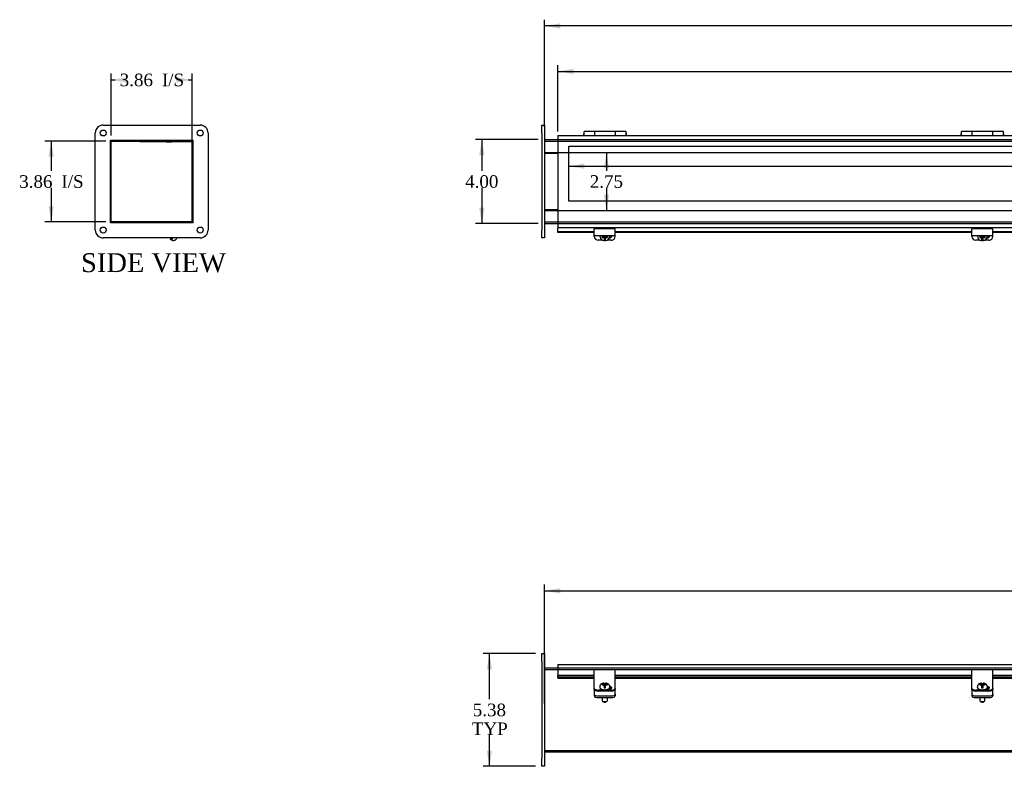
# Model space of a CAD drawing. Header units: inches. Extents: x 1 to 149, y 10 to 99.
# Tile 1 of 7: x 1 to 48, y 11 to 47. Entities that reach past the tile are written whole.
import ezdxf
from ezdxf.enums import TextEntityAlignment as Align
from ezdxf.lldxf.tags import DXFTag

# ---------------------------------------------------------------- set-up
doc = ezdxf.new("R2010")
doc.units = ezdxf.units.IN
doc.header["$MEASUREMENT"] = 0
for name, color, linetype in [('COM40176', 7, 'CONTINUOUS'), ('COM49236', 7, 'CONTINUOUS'), ('COM49237', 7, 'CONTINUOUS'), ('COM50014', 7, 'CONTINUOUS'), ('COM52631', 7, 'CONTINUOUS'), ('COM71012', 7, 'CONTINUOUS'), ('DEFAULT', 7, 'CONTINUOUS'), ('DV1_DEFAULT', 7, 'CONTINUOUS'), ('GSK11095', 7, 'CONTINUOUS'), ('HNG11000', 7, 'CONTINUOUS'), ('QLB30098', 7, 'CONTINUOUS'), ('SCS19419', 7, 'CONTINUOUS')]:
    doc.layers.add(name, color=color, linetype=linetype)
doc.styles.add('SEACAD_TIMES_NEW_ROMAN', font='times.ttf')
tags = doc.linetypes.add('HIDDEN2', pattern=[0.1875, 0.125, -0.0625]).pattern_tags.tags
tags[6:7] = [DXFTag(74, 4), DXFTag(75, 0), DXFTag(340, '0'), DXFTag(46, 0.0), DXFTag(50, 0.0), DXFTag(44, 0.0), DXFTag(45, 0.0)]
tags[4:5] = [DXFTag(74, 4), DXFTag(75, 0), DXFTag(340, '0'), DXFTag(46, 0.0), DXFTag(50, 0.0), DXFTag(44, 0.0), DXFTag(45, 0.0)]

# ---------------------------------------------------------------- blocks, each defined once
blk = doc.blocks.new('GDIMGGROUP1')
at = {"layer": 'DEFAULT', "linetype": 'Continuous'}
for points in [[(23.39, 40.449), (23.64, 40.449), (23.515, 41.199)], [(23.39, 37.949), (23.515, 37.199), (23.64, 37.949)]]:
    blk.add_hatch(color=136, dxfattribs=at).paths.add_polyline_path(points)
at = {"layer": 'DEFAULT', "color": 136, "linetype": 'Continuous'}
for p, q in [((26.2, 41.199), (23.215, 41.199)), ((23.515, 41.199), (23.515, 39.709)), ((23.515, 38.899), (23.515, 37.199)), ((26.2, 37.199), (23.215, 37.199))]:
    blk.add_line(p, q, dxfattribs=at)
at = {"layer": 'DEFAULT', "color": 136, "linetype": 'Continuous', "style": 'SEACAD_TIMES_NEW_ROMAN'}
blk.add_text('4.00', height=0.6, dxfattribs=at).set_placement((22.718, 39.499), align=Align.TOP_LEFT)
blk = doc.blocks.new('GDIMGGROUP2')
at = {"layer": 'DEFAULT', "linetype": 'Continuous'}
blk.add_hatch(color=136, dxfattribs=at).paths.add_polyline_path([(27.25, 46.736), (26.5, 46.611), (27.25, 46.486)])
at = {"layer": 'DEFAULT', "color": 136, "linetype": 'Continuous'}
for p, q in [((26.5, 41.811), (26.5, 46.911)), ((55.142, 46.611), (26.5, 46.611))]:
    blk.add_line(p, q, dxfattribs=at)
blk = doc.blocks.new('GDIMGGROUP3')
at = {"layer": 'DEFAULT', "linetype": 'Continuous'}
blk.add_hatch(color=136, dxfattribs=at).paths.add_polyline_path([(27.891, 44.573), (27.141, 44.448), (27.891, 44.323)])
at = {"layer": 'DEFAULT', "color": 136, "linetype": 'Continuous'}
for p, q in [((27.141, 41.579), (27.141, 44.748)), ((27.141, 44.448), (54.907, 44.448))]:
    blk.add_line(p, q, dxfattribs=at)
blk = doc.blocks.new('GDIMGGROUP5')
at = {"layer": 'DEFAULT', "linetype": 'Continuous'}
for points in [[(2.859, 40.377), (3.109, 40.377), (2.984, 41.127)], [(2.859, 38.021), (2.984, 37.271), (3.109, 38.021)]]:
    blk.add_hatch(color=136, dxfattribs=at).paths.add_polyline_path(points)
at = {"layer": 'DEFAULT', "color": 136, "linetype": 'Continuous'}
for p, q in [((5.583, 41.127), (2.684, 41.127)), ((2.984, 41.127), (2.984, 39.709)), ((2.984, 38.899), (2.984, 37.271)), ((5.583, 37.271), (2.684, 37.271))]:
    blk.add_line(p, q, dxfattribs=at)
at = {"layer": 'DEFAULT', "color": 136, "linetype": 'Continuous', "style": 'SEACAD_TIMES_NEW_ROMAN'}
for s, p in [('3.86', (1.459, 39.499)), ('I/S', (3.471, 39.499))]:
    blk.add_text(s, height=0.6, dxfattribs=at).set_placement(p, align=Align.TOP_LEFT)
blk = doc.blocks.new('GDIMGGROUP7')
at = {"layer": 'DEFAULT', "linetype": 'Continuous'}
blk.add_hatch(color=136, dxfattribs=at).paths.add_polyline_path([(27.25, 19.815), (26.5, 19.69), (27.25, 19.565)])
at = {"layer": 'DEFAULT', "color": 136, "linetype": 'Continuous'}
for p, q in [((26.5, 14.317), (26.5, 19.99)), ((26.5, 19.69), (54.217, 19.69))]:
    blk.add_line(p, q, dxfattribs=at)
blk = doc.blocks.new('GDIMGGROUP8')
at = {"layer": 'DEFAULT', "linetype": 'Continuous'}
blk.add_hatch(color=136, dxfattribs=at).paths.add_polyline_path([(28.407, 39.804), (28.407, 40.054), (27.657, 39.929)])
at = {"layer": 'DEFAULT', "color": 136, "linetype": 'Continuous'}
blk.add_line((27.657, 39.929), (55.158, 39.929), dxfattribs=at)
blk = doc.blocks.new('GDIMGGROUP9')
at = {"layer": 'DEFAULT', "linetype": 'Continuous'}
for points in [[(29.579, 39.824), (29.454, 40.574), (29.329, 39.824)], [(29.579, 38.574), (29.329, 38.574), (29.454, 37.824)]]:
    blk.add_hatch(color=136, dxfattribs=at).paths.add_polyline_path(points)
at = {"layer": 'DEFAULT', "color": 136, "linetype": 'Continuous'}
for p, q in [((29.454, 40.574), (29.454, 39.709)), ((29.454, 38.899), (29.454, 37.824))]:
    blk.add_line(p, q, dxfattribs=at)
at = {"layer": 'DEFAULT', "color": 136, "linetype": 'Continuous', "style": 'SEACAD_TIMES_NEW_ROMAN'}
blk.add_text('2.75', height=0.6, dxfattribs=at).set_placement((28.658, 39.499), align=Align.TOP_LEFT)
blk = doc.blocks.new('GDIMGGROUP11')
at = {"layer": 'DEFAULT', "linetype": 'Continuous'}
for points in [[(23.752, 15.954), (24.002, 15.954), (23.877, 16.704)], [(23.752, 12.079), (23.877, 11.329), (24.002, 12.079)]]:
    blk.add_hatch(color=136, dxfattribs=at).paths.add_polyline_path(points)
at = {"layer": 'DEFAULT', "color": 136, "linetype": 'Continuous'}
for p, q in [((26.075, 16.704), (23.577, 16.704)), ((23.877, 14.527), (23.877, 16.704)), ((23.877, 11.329), (23.877, 12.817)), ((26.075, 11.329), (23.577, 11.329))]:
    blk.add_line(p, q, dxfattribs=at)
at = {"layer": 'DEFAULT', "color": 136, "linetype": 'Continuous', "style": 'SEACAD_TIMES_NEW_ROMAN'}
for s, p in [('5.38', (23.081, 14.317)), ('TYP', (23.038, 13.417))]:
    blk.add_text(s, height=0.6, dxfattribs=at).set_placement(p, align=Align.TOP_LEFT)
blk = doc.blocks.new('GDIMGGROUP12')
at = {"layer": 'DEFAULT', "linetype": 'Continuous'}
for points in [[(6.597, 44.167), (5.847, 44.042), (6.597, 43.917)], [(8.953, 44.167), (8.953, 43.917), (9.703, 44.042)]]:
    blk.add_hatch(color=136, dxfattribs=at).paths.add_polyline_path(points)
at = {"layer": 'DEFAULT', "color": 136, "linetype": 'Continuous'}
for p, q in [((5.847, 41.391), (5.847, 44.342)), ((9.703, 40.843), (9.703, 44.342)), ((5.847, 44.042), (6.04, 44.042)), ((9.51, 44.042), (9.703, 44.042))]:
    blk.add_line(p, q, dxfattribs=at)
at = {"layer": 'DEFAULT', "color": 136, "linetype": 'Continuous', "style": 'SEACAD_TIMES_NEW_ROMAN'}
for s, p in [('3.86', (6.25, 44.342)), ('I/S', (8.262, 44.342))]:
    blk.add_text(s, height=0.6, dxfattribs=at).set_placement(p, align=Align.TOP_LEFT)

msp = doc.modelspace()

# ---------------------------------------------------------------- linework, layer by layer
at = {"layer": 'COM40176', "color": 7, "linetype": 'Continuous'}
for p, q in [((28.875, 36.723), (28.875, 36.948)), ((29.875, 36.948), (28.875, 36.948)), ((28.875, 36.63), (28.875, 36.723)), ((28.875, 36.576), (28.875, 36.63)), ((28.875, 36.63), (29.875, 36.63)), ((29.875, 36.723), (29.875, 36.948)), ((29.875, 36.63), (29.875, 36.723)), ((29.875, 36.576), (29.875, 36.63)), ((46.875, 36.723), (46.875, 36.948)), ((47.875, 36.948), (46.875, 36.948)), ((46.875, 36.63), (46.875, 36.723)), ((46.875, 36.576), (46.875, 36.63)), ((46.875, 36.63), (47.875, 36.63)), ((47.875, 36.723), (47.875, 36.948)), ((47.875, 36.63), (47.875, 36.723)), ((47.875, 36.576), (47.875, 36.63)), ((8.672, 36.43), (8.71, 36.511)), ((8.724, 36.406), (8.672, 36.43)), ((8.773, 36.511), (8.724, 36.406)), ((29.265, 36.406), (29.063, 36.406)), ((29.687, 36.406), (29.485, 36.406)), ((47.265, 36.406), (47.063, 36.406)), ((47.687, 36.406), (47.485, 36.406)), ((28.875, 15.812), (28.875, 15.934)), ((29.875, 15.934), (28.875, 15.934)), ((28.875, 15.232), (28.875, 15.812)), ((29.875, 15.812), (29.875, 15.934)), ((29.875, 15.232), (29.875, 15.812)), ((46.875, 15.812), (46.875, 15.934)), ((47.875, 15.934), (46.875, 15.934)), ((46.875, 15.232), (46.875, 15.812)), ((47.875, 15.812), (47.875, 15.934)), ((47.875, 15.232), (47.875, 15.812)), ((28.875, 15.193), (28.875, 15.232)), ((28.875, 15.045), (28.875, 15.193)), ((28.875, 14.993), (28.875, 15.045)), ((29.875, 15.193), (29.875, 15.232)), ((29.875, 15.045), (29.875, 15.193)), ((29.875, 15.045), (29.875, 14.993)), ((46.875, 15.193), (46.875, 15.232)), ((46.875, 15.045), (46.875, 15.193)), ((46.875, 14.993), (46.875, 15.045)), ((47.875, 15.193), (47.875, 15.232)), ((47.875, 15.045), (47.875, 15.193)), ((47.875, 15.045), (47.875, 14.993)), ((29.687, 14.965), (29.063, 14.965)), ((29.687, 14.914), (29.063, 14.914)), ((29.548, 15.012), (29.579, 15.012)), ((47.687, 14.965), (47.063, 14.965)), ((47.687, 14.914), (47.063, 14.914)), ((47.548, 15.012), (47.579, 15.012))]:
    msp.add_line(p, q, dxfattribs=at)
for centre, major_axis, ratio, start_param, end_param in [((29.579, 36.632), (-0.14, 0), 0.906308, 1.64793, 3.121159), ((29.579, 36.656), (-0.14, 0), 0.906308, 1.73251, 2.930417), ((47.579, 36.632), (-0.141, 0), 0.906308, 1.64793, 3.121159), ((47.579, 36.656), (-0.141, 0), 0.906308, 1.73251, 2.930417), ((29.063, 36.576), (-0.188, 0), 0.906308, 0, 1.570796), ((29.687, 36.576), (-0.188, 0), 0.906308, 1.570796, 3.141593), ((47.063, 36.576), (-0.188, 0), 0.906308, 0, 1.570796), ((47.687, 36.576), (-0.188, 0), 0.906308, 1.570796, 3.141593), ((29.063, 15.045), (-0.188, 0), 0.422618, 0, 1.570796), ((29.579, 15.071), (-0.14, 0), 0.422618, 1.570796, 4.452234), ((29.579, 15.019), (-0.14, 0), 0.422618, 3.591638, 4.468206), ((29.687, 15.045), (-0.188, 0), 0.422618, 1.570796, 3.141593), ((47.063, 15.045), (-0.188, 0), 0.422618, 0, 1.570796), ((47.579, 15.071), (-0.141, 0), 0.422618, 1.570796, 4.452234), ((47.579, 15.019), (-0.141, 0), 0.422618, 3.591638, 4.468206), ((47.687, 15.045), (-0.188, 0), 0.422618, 1.570796, 3.141593), ((29.063, 14.993), (0.188, 0), 0.422618, 3.141593, 4.712389), ((29.687, 14.993), (0.188, 0), 0.422618, 4.712389, 6.283185), ((47.063, 14.993), (0.188, 0), 0.422618, 3.141593, 4.712389), ((47.687, 14.993), (0.188, 0), 0.422618, 4.712389, 6.283185)]:
    msp.add_ellipse(centre, major_axis=major_axis, ratio=ratio, start_param=start_param, end_param=end_param, dxfattribs=at)
at = {"layer": 'COM49236', "color": 7, "linetype": 'Continuous'}
for p, q in [((5.847, 37.307), (5.847, 41.091)), ((5.883, 41.127), (9.667, 41.127)), ((9.703, 41.091), (9.703, 40.574)), ((26.5, 41.199), (27.141, 41.199)), ((9.703, 40.574), (9.744, 40.574)), ((26.5, 40.574), (27.141, 40.574)), ((9.703, 37.824), (9.703, 37.307)), ((9.703, 37.824), (9.744, 37.824)), ((26.5, 37.824), (27.141, 37.824)), ((9.667, 37.271), (5.883, 37.271)), ((26.5, 37.199), (27.141, 37.199)), ((26.5, 16.016), (27.141, 16.016)), ((26.5, 12.016), (86.25, 12.016))]:
    msp.add_line(p, q, dxfattribs=at)
at = {"layer": 'COM49236', "color": 7, "linetype": 'HIDDEN2'}
for p, q in [((26.5, 41.127), (86.25, 41.127)), ((27.141, 41.199), (85.609, 41.199)), ((27.141, 40.574), (85.609, 40.574)), ((27.141, 37.824), (85.609, 37.824)), ((26.5, 37.271), (86.25, 37.271)), ((27.141, 37.199), (85.609, 37.199)), ((27.141, 16.016), (85.609, 16.016)), ((26.5, 15.944), (86.25, 15.944)), ((26.5, 12.088), (86.25, 12.088))]:
    msp.add_line(p, q, dxfattribs=at)
at = {"layer": 'COM49236', "color": 7, "linetype": 'Continuous'}
for centre, start, end in [((5.883, 41.091), 90, 180), ((9.667, 41.091), 0, 90), ((5.883, 37.307), 180, 270), ((9.667, 37.307), 270, 0)]:
    msp.add_arc(centre, 0.036, start, end, dxfattribs=at)
at = {"layer": 'COM49237', "color": 7, "linetype": 'Continuous'}
for p, q in [((27.141, 41.387), (27.141, 41.279)), ((27.141, 41.387), (85.609, 41.387)), ((27.141, 41.279), (27.141, 37.12)), ((27.141, 37.12), (27.141, 37.012)), ((27.141, 37.012), (85.609, 37.012)), ((27.141, 37.012), (27.141, 36.967)), ((27.141, 36.793), (27.141, 36.967)), ((27.141, 36.776), (27.141, 36.793)), ((28.875, 36.793), (27.141, 36.793)), ((28.875, 36.776), (27.141, 36.776)), ((46.875, 36.793), (29.875, 36.793)), ((46.875, 36.776), (29.875, 36.776)), ((64.875, 36.793), (47.875, 36.793)), ((64.875, 36.776), (47.875, 36.776)), ((27.141, 16.188), (27.141, 16.08)), ((27.141, 16.188), (85.609, 16.188)), ((27.141, 16.08), (27.141, 15.649)), ((27.141, 15.579), (27.141, 15.649)), ((28.875, 15.649), (27.141, 15.649)), ((27.141, 15.579), (27.141, 15.536)), ((28.875, 15.579), (27.141, 15.579)), ((27.141, 15.536), (27.141, 15.533)), ((27.141, 15.533), (28.875, 15.533)), ((46.875, 15.649), (29.875, 15.649)), ((46.875, 15.579), (29.875, 15.579)), ((29.875, 15.533), (46.875, 15.533)), ((64.875, 15.649), (47.875, 15.649)), ((64.875, 15.579), (47.875, 15.579)), ((47.875, 15.533), (64.875, 15.533))]:
    msp.add_line(p, q, dxfattribs=at)
at = {"layer": 'COM50014', "color": 7, "linetype": 'Continuous'}
for p, q in [((9.703, 37.855), (9.703, 40.543)), ((9.744, 40.543), (9.703, 40.543)), ((26.5, 40.543), (27.141, 40.543)), ((9.744, 37.855), (9.703, 37.855)), ((27.141, 37.855), (26.5, 37.855))]:
    msp.add_line(p, q, dxfattribs=at)
at = {"layer": 'COM52631', "color": 7, "linetype": 'Continuous'}
for p, q in [((29.602, 36.536), (29.623, 36.536)), ((47.602, 36.536), (47.623, 36.536)), ((28.875, 14.983), (28.875, 14.993)), ((28.875, 14.983), (28.875, 14.939)), ((28.875, 14.939), (28.875, 14.767)), ((28.875, 14.767), (28.875, 14.68)), ((29.063, 14.687), (29.687, 14.687)), ((29.063, 14.601), (29.687, 14.601)), ((29.875, 14.993), (29.875, 14.983)), ((29.875, 14.939), (29.875, 14.983)), ((29.875, 14.767), (29.875, 14.939)), ((29.875, 14.767), (29.875, 14.68)), ((46.875, 14.983), (46.875, 14.993)), ((46.875, 14.983), (46.875, 14.939)), ((46.875, 14.939), (46.875, 14.767)), ((46.875, 14.767), (46.875, 14.68)), ((47.063, 14.687), (47.687, 14.687)), ((47.063, 14.601), (47.687, 14.601)), ((47.875, 14.993), (47.875, 14.983)), ((47.875, 14.939), (47.875, 14.983)), ((47.875, 14.767), (47.875, 14.939)), ((47.875, 14.767), (47.875, 14.68))]:
    msp.add_line(p, q, dxfattribs=at)
for centre, start_param, end_param in [((29.063, 14.767), 0, 1.570796), ((29.063, 14.68), 0, 1.570796), ((29.687, 14.767), 1.570796, 3.141593), ((29.687, 14.68), 1.570796, 3.141593), ((47.063, 14.767), 0, 1.570796), ((47.063, 14.68), 0, 1.570796), ((47.687, 14.767), 1.570796, 3.141593), ((47.687, 14.68), 1.570796, 3.141593)]:
    msp.add_ellipse(centre, major_axis=(-0.188, 0), ratio=0.422618, start_param=start_param, end_param=end_param, dxfattribs=at)
at = {"layer": 'COM71012', "color": 7, "linetype": 'Continuous'}
for p, q in [((5.463, 41.886), (10.088, 41.886)), ((26.375, 41.511), (26.375, 41.886)), ((26.375, 41.886), (26.5, 41.886)), ((26.5, 41.886), (26.5, 41.511)), ((5.088, 36.886), (5.088, 41.511)), ((10.463, 41.511), (10.463, 36.886)), ((26.375, 41.511), (26.375, 36.886)), ((26.5, 41.511), (26.5, 36.886)), ((5.807, 37.23), (5.807, 41.167)), ((5.807, 41.167), (9.744, 41.167)), ((9.744, 41.167), (9.744, 37.23)), ((9.744, 37.23), (5.807, 37.23)), ((26.375, 36.511), (26.375, 36.886)), ((26.5, 36.886), (26.5, 36.511)), ((10.088, 36.511), (5.463, 36.511)), ((26.5, 36.511), (26.375, 36.511)), ((26.375, 16.329), (26.375, 16.704)), ((26.375, 16.704), (26.5, 16.704)), ((26.5, 16.704), (26.5, 16.329)), ((26.375, 16.329), (26.375, 11.704)), ((26.5, 16.329), (26.5, 11.704)), ((26.375, 11.329), (26.375, 11.704)), ((26.5, 11.329), (26.375, 11.329)), ((26.5, 11.704), (26.5, 11.329))]:
    msp.add_line(p, q, dxfattribs=at)
for centre in [(5.463, 41.511), (10.088, 41.511), (5.463, 36.886), (10.088, 36.886)]:
    msp.add_circle(centre, 0.141, dxfattribs=at)
for centre, start, end in [((5.463, 41.511), 90, 180), ((10.088, 41.511), 0, 90), ((5.463, 36.886), 180, 270), ((10.088, 36.886), 270, 0)]:
    msp.add_arc(centre, 0.375, start, end, dxfattribs=at)
at = {"layer": 'DV1_DEFAULT', "color": 7, "linetype": 'HIDDEN2'}
for p, q in [((27.657, 40.885), (85.125, 40.885)), ((27.657, 38.261), (27.657, 40.885)), ((85.125, 38.261), (27.657, 38.261))]:
    msp.add_line(p, q, dxfattribs=at)
at = {"layer": 'GSK11095', "color": 7, "linetype": 'Continuous'}
for p, q in [((9.687, 41.121), (9.687, 40.565)), ((9.687, 40.565), (9.744, 40.565)), ((9.687, 40.565), (9.744, 40.565)), ((9.687, 40.565), (9.687, 40.565)), ((9.687, 40.565), (9.687, 37.814)), ((9.744, 37.834), (9.687, 37.834)), ((9.687, 37.834), (9.687, 37.277)), ((9.687, 37.814), (9.687, 37.814)), ((9.687, 37.814), (9.703, 37.814))]:
    msp.add_line(p, q, dxfattribs=at)
at = {"layer": 'HNG11000', "color": 7, "linetype": 'Continuous'}
for p, q in [((28.366, 41.448), (28.366, 41.387)), ((28.391, 41.387), (28.391, 41.577)), ((28.891, 41.577), (28.391, 41.577)), ((28.891, 41.577), (28.891, 41.387)), ((28.896, 41.498), (28.891, 41.498)), ((28.896, 41.387), (28.896, 41.577)), ((29.886, 41.577), (28.896, 41.577)), ((29.886, 41.387), (29.886, 41.577)), ((29.891, 41.498), (29.886, 41.498)), ((29.891, 41.387), (29.891, 41.577)), ((30.391, 41.577), (29.891, 41.577)), ((30.391, 41.387), (30.391, 41.577)), ((30.416, 41.387), (30.416, 41.448)), ((46.356, 41.448), (46.356, 41.387)), ((46.381, 41.387), (46.381, 41.577)), ((46.881, 41.577), (46.381, 41.577)), ((46.881, 41.577), (46.881, 41.387)), ((46.886, 41.498), (46.881, 41.498)), ((46.886, 41.387), (46.886, 41.577)), ((47.876, 41.577), (46.886, 41.577)), ((47.876, 41.387), (47.876, 41.577)), ((47.881, 41.498), (47.876, 41.498)), ((47.881, 41.387), (47.881, 41.577)), ((48.381, 41.577), (47.881, 41.577)), ((48.381, 41.387), (48.381, 41.577)), ((48.406, 41.387), (48.406, 41.448))]:
    msp.add_line(p, q, dxfattribs=at)
for centre, start, end in [((28.416, 41.448), 120, 180), ((30.366, 41.448), 0, 60), ((46.406, 41.448), 120, 180), ((48.356, 41.448), 0, 60)]:
    msp.add_arc(centre, 0.05, start, end, dxfattribs=at)
at = {"layer": 'QLB30098', "color": 7, "linetype": 'Continuous'}
for p, q in [((7.203, 41.097), (7.203, 41.127)), ((7.578, 41.097), (7.203, 41.097)), ((9.328, 41.097), (7.578, 41.097)), ((8.472, 41.087), (8.472, 41.097)), ((8.472, 41.087), (8.486, 41.087)), ((8.486, 41.097), (8.486, 41.086)), ((8.486, 41.087), (8.722, 41.087)), ((8.49, 41.087), (8.49, 41.086)), ((8.567, 41.087), (8.567, 41.086)), ((8.696, 41.086), (8.696, 41.087)), ((8.722, 41.086), (8.722, 41.097)), ((9.687, 41.097), (9.328, 41.097))]:
    msp.add_line(p, q, dxfattribs=at)
at = {"layer": 'SCS19419', "color": 7, "linetype": 'Continuous'}
for p, q in [((29.135, 36.622), (29.135, 36.609)), ((29.317, 36.59), (29.342, 36.613)), ((29.342, 36.63), (29.342, 36.613)), ((29.352, 36.614), (29.342, 36.614)), ((29.352, 36.63), (29.352, 36.614)), ((29.402, 36.614), (29.402, 36.63)), ((29.412, 36.614), (29.402, 36.614)), ((29.412, 36.613), (29.412, 36.63)), ((29.412, 36.613), (29.437, 36.59)), ((29.615, 36.609), (29.615, 36.622)), ((47.135, 36.622), (47.135, 36.609)), ((47.317, 36.59), (47.342, 36.613)), ((47.342, 36.63), (47.342, 36.613)), ((47.352, 36.614), (47.342, 36.614)), ((47.352, 36.63), (47.352, 36.614)), ((47.402, 36.614), (47.402, 36.63)), ((47.412, 36.614), (47.402, 36.614)), ((47.412, 36.613), (47.412, 36.63)), ((47.412, 36.613), (47.437, 36.59)), ((47.615, 36.609), (47.615, 36.622)), ((8.751, 36.404), (8.778, 36.392)), ((8.822, 36.381), (8.823, 36.382)), ((8.966, 36.511), (8.939, 36.454)), ((29.252, 36.59), (29.252, 36.527)), ((29.26, 36.59), (29.252, 36.59)), ((29.252, 36.558), (29.318, 36.558)), ((29.252, 36.527), (29.26, 36.527)), ((29.317, 36.59), (29.26, 36.59)), ((29.26, 36.527), (29.317, 36.527)), ((29.302, 36.59), (29.302, 36.569)), ((29.352, 36.588), (29.302, 36.588)), ((29.302, 36.569), (29.352, 36.569)), ((29.317, 36.527), (29.317, 36.554)), ((29.342, 36.504), (29.317, 36.527)), ((29.342, 36.531), (29.342, 36.504)), ((29.342, 36.504), (29.342, 36.454)), ((29.342, 36.454), (29.342, 36.383)), ((29.352, 36.588), (29.352, 36.569)), ((29.352, 36.569), (29.352, 36.524)), ((29.402, 36.543), (29.352, 36.543)), ((29.352, 36.524), (29.402, 36.524)), ((29.402, 36.588), (29.402, 36.569)), ((29.452, 36.588), (29.402, 36.588)), ((29.402, 36.569), (29.452, 36.569)), ((29.402, 36.536), (29.402, 36.569)), ((29.402, 36.536), (29.402, 36.536)), ((29.402, 36.524), (29.402, 36.536)), ((29.412, 36.504), (29.412, 36.531)), ((29.437, 36.527), (29.412, 36.504)), ((29.412, 36.455), (29.412, 36.504)), ((29.412, 36.383), (29.412, 36.455)), ((29.435, 36.558), (29.502, 36.558)), ((29.49, 36.59), (29.437, 36.59)), ((29.437, 36.554), (29.437, 36.527)), ((29.437, 36.527), (29.49, 36.527)), ((29.452, 36.569), (29.452, 36.59)), ((29.502, 36.59), (29.49, 36.59)), ((29.49, 36.527), (29.502, 36.527)), ((29.502, 36.527), (29.502, 36.59)), ((47.252, 36.59), (47.252, 36.527)), ((47.26, 36.59), (47.252, 36.59)), ((47.252, 36.558), (47.318, 36.558)), ((47.252, 36.527), (47.26, 36.527)), ((47.317, 36.59), (47.26, 36.59)), ((47.26, 36.527), (47.317, 36.527)), ((47.302, 36.59), (47.302, 36.569)), ((47.352, 36.588), (47.302, 36.588)), ((47.302, 36.569), (47.352, 36.569)), ((47.317, 36.527), (47.317, 36.554)), ((47.342, 36.504), (47.317, 36.527)), ((47.342, 36.531), (47.342, 36.504)), ((47.342, 36.504), (47.342, 36.454)), ((47.342, 36.454), (47.342, 36.383)), ((47.352, 36.588), (47.352, 36.569)), ((47.352, 36.569), (47.352, 36.524)), ((47.402, 36.543), (47.352, 36.543)), ((47.352, 36.524), (47.402, 36.524)), ((47.402, 36.588), (47.402, 36.569)), ((47.452, 36.588), (47.402, 36.588)), ((47.402, 36.569), (47.452, 36.569)), ((47.402, 36.536), (47.402, 36.569)), ((47.402, 36.536), (47.402, 36.536)), ((47.402, 36.524), (47.402, 36.536)), ((47.412, 36.504), (47.412, 36.531)), ((47.437, 36.527), (47.412, 36.504)), ((47.412, 36.455), (47.412, 36.504)), ((47.412, 36.383), (47.412, 36.455)), ((47.435, 36.558), (47.502, 36.558)), ((47.49, 36.59), (47.437, 36.59)), ((47.437, 36.554), (47.437, 36.527)), ((47.437, 36.527), (47.49, 36.527)), ((47.452, 36.569), (47.452, 36.59)), ((47.502, 36.59), (47.49, 36.59)), ((47.49, 36.527), (47.502, 36.527)), ((47.502, 36.527), (47.502, 36.59)), ((29.135, 15.121), (29.135, 15.094)), ((29.252, 15.244), (29.252, 15.215)), ((29.26, 15.244), (29.252, 15.244)), ((29.252, 15.215), (29.26, 15.215)), ((29.317, 15.244), (29.26, 15.244)), ((29.26, 15.215), (29.317, 15.215)), ((29.317, 15.244), (29.342, 15.255)), ((29.317, 15.215), (29.317, 15.244)), ((29.342, 15.204), (29.317, 15.215)), ((29.342, 15.278), (29.342, 15.29)), ((29.342, 15.278), (29.342, 15.255)), ((29.342, 15.255), (29.342, 15.204)), ((29.342, 15.204), (29.342, 15.181)), ((29.342, 15.181), (29.342, 15.076)), ((29.352, 15.173), (29.342, 15.173)), ((29.342, 15.152), (29.352, 15.152)), ((29.352, 15.194), (29.352, 15.173)), ((29.402, 15.194), (29.352, 15.194)), ((29.352, 15.152), (29.352, 15.173)), ((29.352, 15.153), (29.402, 15.153)), ((29.352, 15.152), (29.352, 15.131)), ((29.352, 15.131), (29.402, 15.131)), ((29.402, 15.187), (29.402, 15.194)), ((29.402, 15.187), (29.402, 15.187)), ((29.402, 15.173), (29.402, 15.187)), ((29.412, 15.173), (29.402, 15.173)), ((29.402, 15.152), (29.402, 15.173)), ((29.402, 15.152), (29.412, 15.152)), ((29.402, 15.136), (29.402, 15.152)), ((29.402, 15.131), (29.402, 15.136)), ((29.412, 15.29), (29.412, 15.278)), ((29.412, 15.255), (29.412, 15.278)), ((29.412, 15.204), (29.412, 15.255)), ((29.412, 15.255), (29.437, 15.244)), ((29.437, 15.215), (29.412, 15.204)), ((29.412, 15.181), (29.412, 15.204)), ((29.412, 15.076), (29.412, 15.181)), ((29.49, 15.244), (29.437, 15.244)), ((29.437, 15.244), (29.437, 15.215)), ((29.437, 15.215), (29.49, 15.215)), ((29.502, 15.244), (29.49, 15.244)), ((29.49, 15.215), (29.502, 15.214)), ((29.502, 15.214), (29.502, 15.244)), ((29.615, 15.094), (29.615, 15.121)), ((47.135, 15.121), (47.135, 15.094)), ((47.252, 15.244), (47.252, 15.215)), ((47.26, 15.244), (47.252, 15.244)), ((47.252, 15.215), (47.26, 15.215)), ((47.317, 15.244), (47.26, 15.244)), ((47.26, 15.215), (47.317, 15.215)), ((47.317, 15.244), (47.342, 15.255)), ((47.317, 15.215), (47.317, 15.244)), ((47.342, 15.204), (47.317, 15.215)), ((47.342, 15.278), (47.342, 15.29)), ((47.342, 15.278), (47.342, 15.255)), ((47.342, 15.255), (47.342, 15.204)), ((47.342, 15.204), (47.342, 15.181)), ((47.342, 15.181), (47.342, 15.076)), ((47.352, 15.173), (47.342, 15.173)), ((47.342, 15.152), (47.352, 15.152)), ((47.352, 15.194), (47.352, 15.173)), ((47.402, 15.194), (47.352, 15.194)), ((47.352, 15.152), (47.352, 15.173)), ((47.352, 15.153), (47.402, 15.153)), ((47.352, 15.152), (47.352, 15.131)), ((47.352, 15.131), (47.402, 15.131)), ((47.402, 15.187), (47.402, 15.194)), ((47.402, 15.187), (47.402, 15.187)), ((47.402, 15.173), (47.402, 15.187)), ((47.412, 15.173), (47.402, 15.173)), ((47.402, 15.152), (47.402, 15.173)), ((47.402, 15.152), (47.412, 15.152)), ((47.402, 15.136), (47.402, 15.152)), ((47.402, 15.131), (47.402, 15.136)), ((47.412, 15.29), (47.412, 15.278)), ((47.412, 15.255), (47.412, 15.278)), ((47.412, 15.204), (47.412, 15.255)), ((47.412, 15.255), (47.437, 15.244)), ((47.437, 15.215), (47.412, 15.204)), ((47.412, 15.181), (47.412, 15.204)), ((47.412, 15.076), (47.412, 15.181)), ((47.49, 15.244), (47.437, 15.244)), ((47.437, 15.244), (47.437, 15.215)), ((47.437, 15.215), (47.49, 15.215)), ((47.502, 15.244), (47.49, 15.244)), ((47.49, 15.215), (47.502, 15.214)), ((47.502, 15.214), (47.502, 15.244)), ((47.615, 15.094), (47.615, 15.121)), ((29.252, 14.601), (29.252, 14.463)), ((29.498, 14.463), (29.498, 14.601)), ((47.252, 14.601), (47.252, 14.463)), ((47.498, 14.463), (47.498, 14.601)), ((29.266, 14.439), (29.319, 14.396)), ((29.431, 14.396), (29.484, 14.439)), ((47.266, 14.439), (47.319, 14.396)), ((47.431, 14.396), (47.484, 14.439))]:
    msp.add_line(p, q, dxfattribs=at)
for centre, radius, start, end in [((29.385, 36.611), 0.231, 3.2618, 4.2348), ((47.385, 36.611), 0.231, 3.2618, 4.5861), ((8.761, 36.427), 0.025, 155, 245), ((8.829, 36.5), 0.12, 245, 267.0243), ((29.367, 36.613), 0.231, 180.447, 264.1191), ((29.355, 36.453), 0.0719, 259.6722, 267.696), ((29.402, 36.5), 0.0236, 88.9715, 90), ((29.398, 36.452), 0.0702, 272.8998, 281.1356), ((29.384, 36.613), 0.231, 276.5791, 358.6575), ((47.367, 36.613), 0.231, 180.447, 264.1191), ((47.355, 36.453), 0.0719, 259.6722, 267.696), ((47.402, 36.5), 0.0236, 88.9715, 90), ((47.398, 36.452), 0.0702, 272.8998, 281.1356), ((47.384, 36.613), 0.231, 276.5791, 358.6575), ((29.353, 15.075), 0.0111, 177.5964, 264.1762), ((29.402, 15.205), 0.011, 270, 272.2047), ((29.402, 15.142), 0.011, 270, 272.2047), ((29.4, 15.076), 0.0112, 276.1761, 2.3347), ((47.353, 15.075), 0.0111, 177.5964, 264.1762), ((47.402, 15.205), 0.011, 270, 272.2047), ((47.402, 15.142), 0.011, 270, 272.2047), ((47.4, 15.076), 0.0112, 276.1761, 2.3347)]:
    msp.add_arc(centre, radius, start, end, dxfattribs=at)
for centre, major_axis, ratio, start_param, end_param in [((29.375, 36.622), (0.24, 0), 0.906308, 3.104972, 3.141593), ((29.375, 36.622), (0.24, 0), 0.906308, 0, 0.011826), ((47.375, 36.622), (0.24, 0), 0.906308, 3.104972, 3.141593), ((47.375, 36.622), (0.24, 0), 0.906308, 0, 0.011826), ((29.352, 36.554), (-0.035, 0), 0.422618, 5.993434, 6.283185), ((29.352, 36.531), (0.01, 0), 0.422618, 1.570796, 3.141593), ((29.375, 36.59), (-0.231, 0), 0.906308, 1.468738, 1.685388), ((29.402, 36.531), (0.01, 0), 0.422618, 0, 1.528344), ((29.402, 36.554), (-0.035, 0), 0.422618, 3.141593, 3.431344), ((47.352, 36.554), (-0.035, 0), 0.422618, 5.993434, 6.283185), ((47.352, 36.531), (0.01, 0), 0.422618, 1.570796, 3.141593), ((47.375, 36.59), (-0.231, 0), 0.906308, 1.468738, 1.685388), ((47.402, 36.531), (0.01, 0), 0.422618, 0, 1.528344), ((47.402, 36.554), (-0.035, 0), 0.422618, 3.141593, 3.431344), ((29.352, 15.196), (-0.01, 0), 0.906308, 0, 1.570796), ((29.352, 15.145), (0.01, 0), 0.906308, 3.141593, 4.712389), ((29.375, 15.162), (0.231, 0), 0.422618, 1.456205, 1.672855), ((29.375, 15.162), (-0.231, 0), 0.422618, 1.468738, 1.685388), ((29.402, 15.196), (-0.01, 0), 0.906308, 1.613249, 3.141593), ((29.402, 15.145), (0.01, 0), 0.906308, 4.754841, 6.283185), ((47.352, 15.196), (-0.01, 0), 0.906308, 0, 1.570796), ((47.352, 15.145), (0.01, 0), 0.906308, 3.141593, 4.712389), ((47.375, 15.162), (0.231, 0), 0.422618, 1.456205, 1.672855), ((47.375, 15.162), (-0.231, 0), 0.422618, 1.468738, 1.685388), ((47.402, 15.196), (-0.01, 0), 0.906308, 1.613249, 3.141593), ((47.402, 15.145), (0.01, 0), 0.906308, 4.754841, 6.283185), ((29.375, 14.463), (-0.123, 0), 0.422618, 0, 3.141593), ((29.375, 14.408), (0.063, 0), 0.422618, 3.626705, 5.798073), ((47.375, 14.463), (0.123, 0), 0.422618, 3.141593, 6.283185), ((47.375, 14.408), (0.063, 0), 0.422618, 3.626705, 5.798073)]:
    msp.add_ellipse(centre, major_axis=major_axis, ratio=ratio, start_param=start_param, end_param=end_param, dxfattribs=at)
for points, knots in [([(8.823, 36.382), (8.823, 36.382), (8.824, 36.382), (8.829, 36.382), (8.832, 36.383), (8.834, 36.383)], [0, 0, 0, 0, 0.5, 0.5, 1, 1, 1, 1]), ([(8.939, 36.454), (8.935, 36.444), (8.929, 36.435), (8.914, 36.417), (8.906, 36.41), (8.892, 36.401), (8.887, 36.398), (8.877, 36.393), (8.872, 36.391), (8.857, 36.385), (8.845, 36.383), (8.834, 36.383)], [0, 0, 0, 0, 0.25, 0.25, 0.5, 0.5, 0.625, 0.625, 0.75, 0.75, 1, 1, 1, 1]), ([(29.318, 36.558), (29.323, 36.554), (29.328, 36.55), (29.336, 36.543), (29.339, 36.541), (29.343, 36.538), (29.345, 36.538), (29.348, 36.536), (29.35, 36.536), (29.352, 36.536)], [0, 0, 0, 0, 0.5, 0.5, 0.75, 0.75, 0.875, 0.875, 1, 1, 1, 1]), ([(29.402, 36.536), (29.404, 36.536), (29.406, 36.536), (29.409, 36.538), (29.41, 36.539), (29.414, 36.541), (29.417, 36.543), (29.425, 36.55), (29.43, 36.554), (29.435, 36.558)], [0, 0, 0, 0, 0.125, 0.125, 0.25, 0.25, 0.5, 0.5, 1, 1, 1, 1]), ([(47.318, 36.558), (47.323, 36.554), (47.328, 36.55), (47.336, 36.543), (47.339, 36.541), (47.343, 36.538), (47.345, 36.538), (47.348, 36.536), (47.35, 36.536), (47.352, 36.536)], [0, 0, 0, 0, 0.5, 0.5, 0.75, 0.75, 0.875, 0.875, 1, 1, 1, 1]), ([(47.402, 36.536), (47.404, 36.536), (47.406, 36.536), (47.409, 36.538), (47.41, 36.539), (47.414, 36.541), (47.417, 36.543), (47.425, 36.55), (47.43, 36.554), (47.435, 36.558)], [0, 0, 0, 0, 0.125, 0.125, 0.25, 0.25, 0.5, 0.5, 1, 1, 1, 1]), ([(29.135, 15.093), (29.135, 15.092), (29.135, 15.087), (29.137, 15.075), (29.143, 15.061), (29.153, 15.047), (29.166, 15.034), (29.183, 15.022), (29.203, 15.011), (29.226, 15.001), (29.251, 14.993), (29.278, 14.987), (29.307, 14.982), (29.336, 14.979), (29.366, 14.978), (29.397, 14.978), (29.427, 14.98), (29.456, 14.984), (29.484, 14.989), (29.51, 14.996), (29.534, 15.005), (29.556, 15.015), (29.576, 15.027), (29.591, 15.04), (29.603, 15.054), (29.61, 15.068), (29.615, 15.082), (29.615, 15.09), (29.615, 15.094)], [0, 0, 0, 0, 0.005205, 0.040607, 0.075877, 0.11243, 0.151327, 0.192608, 0.235268, 0.278082, 0.320556, 0.362675, 0.404516, 0.446168, 0.487709, 0.52921, 0.570728, 0.612313, 0.654036, 0.695981, 0.73825, 0.780962, 0.824225, 0.867988, 0.906266, 0.942129, 0.976278, 1, 1, 1, 1]), ([(29.342, 15.29), (29.334, 15.289), (29.319, 15.288), (29.292, 15.283), (29.263, 15.275), (29.236, 15.265), (29.212, 15.252), (29.192, 15.237), (29.175, 15.221), (29.161, 15.203), (29.149, 15.184), (29.141, 15.163), (29.136, 15.141), (29.136, 15.128), (29.136, 15.121)], [0, 0, 0, 0, 0.063961, 0.160648, 0.261208, 0.367743, 0.461131, 0.547459, 0.628683, 0.706754, 0.782955, 0.858096, 0.932702, 1, 1, 1, 1]), ([(29.352, 15.187), (29.35, 15.187), (29.348, 15.187), (29.345, 15.186), (29.343, 15.186), (29.341, 15.185), (29.341, 15.185), (29.34, 15.185)], [0, 0, 0, 0, 0.125, 0.125, 0.25, 0.25, 0.3043336, 0.3043336, 0.3043336, 0.3043336]), ([(29.342, 15.265), (29.342, 15.264), (29.343, 15.262), (29.346, 15.259), (29.349, 15.259), (29.352, 15.259)], [0, 0, 0, 0, 0.5, 0.5, 1, 1, 1, 1]), ([(29.402, 15.259), (29.404, 15.259), (29.407, 15.259), (29.411, 15.262), (29.412, 15.264), (29.412, 15.265)], [0, 0, 0, 0, 0.5, 0.5, 1, 1, 1, 1]), ([(29.412, 15.185), (29.412, 15.185), (29.412, 15.185), (29.41, 15.186), (29.409, 15.186), (29.406, 15.187), (29.404, 15.187), (29.402, 15.187)], [0.7477145, 0.7477145, 0.7477145, 0.7477145, 0.75, 0.75, 0.875, 0.875, 1, 1, 1, 1]), ([(29.615, 15.121), (29.615, 15.129), (29.614, 15.142), (29.609, 15.164), (29.601, 15.185), (29.59, 15.204), (29.576, 15.221), (29.56, 15.236), (29.541, 15.25), (29.52, 15.262), (29.496, 15.272), (29.469, 15.281), (29.44, 15.287), (29.422, 15.289), (29.412, 15.29)], [0, 0, 0, 0, 0.070282, 0.147466, 0.222982, 0.297817, 0.373082, 0.450159, 0.5308, 0.617044, 0.710357, 0.809465, 0.908817, 1, 1, 1, 1]), ([(47.135, 15.093), (47.135, 15.092), (47.135, 15.087), (47.137, 15.075), (47.143, 15.061), (47.153, 15.047), (47.166, 15.034), (47.183, 15.022), (47.203, 15.011), (47.226, 15.001), (47.251, 14.993), (47.278, 14.987), (47.307, 14.982), (47.336, 14.979), (47.366, 14.978), (47.397, 14.978), (47.427, 14.98), (47.456, 14.984), (47.484, 14.989), (47.51, 14.996), (47.534, 15.005), (47.556, 15.015), (47.576, 15.027), (47.591, 15.04), (47.603, 15.054), (47.61, 15.068), (47.615, 15.082), (47.615, 15.09), (47.615, 15.094)], [0, 0, 0, 0, 0.005205, 0.040607, 0.075877, 0.11243, 0.151327, 0.192608, 0.235268, 0.278082, 0.320556, 0.362675, 0.404516, 0.446168, 0.487709, 0.52921, 0.570728, 0.612313, 0.654036, 0.695981, 0.73825, 0.780962, 0.824225, 0.867988, 0.906266, 0.942129, 0.976278, 1, 1, 1, 1]), ([(47.342, 15.29), (47.334, 15.289), (47.319, 15.288), (47.292, 15.283), (47.263, 15.275), (47.236, 15.265), (47.212, 15.252), (47.192, 15.237), (47.175, 15.221), (47.161, 15.203), (47.149, 15.184), (47.141, 15.163), (47.136, 15.141), (47.136, 15.128), (47.136, 15.121)], [0, 0, 0, 0, 0.063961, 0.160648, 0.261208, 0.367743, 0.461131, 0.547459, 0.628683, 0.706754, 0.782955, 0.858096, 0.932702, 1, 1, 1, 1]), ([(47.342, 15.265), (47.342, 15.264), (47.343, 15.262), (47.346, 15.259), (47.349, 15.259), (47.352, 15.259)], [0, 0, 0, 0, 0.5, 0.5, 1, 1, 1, 1]), ([(47.352, 15.187), (47.35, 15.187), (47.348, 15.187), (47.345, 15.186), (47.343, 15.186), (47.342, 15.185), (47.342, 15.185), (47.342, 15.185)], [0, 0, 0, 0, 0.125, 0.125, 0.25, 0.25, 0.2594464, 0.2594464, 0.2594464, 0.2594464]), ([(47.402, 15.259), (47.404, 15.259), (47.407, 15.259), (47.411, 15.262), (47.412, 15.264), (47.412, 15.265)], [0, 0, 0, 0, 0.5, 0.5, 1, 1, 1, 1]), ([(47.412, 15.185), (47.412, 15.185), (47.412, 15.185), (47.41, 15.186), (47.409, 15.186), (47.406, 15.187), (47.404, 15.187), (47.402, 15.187)], [0.7477145, 0.7477145, 0.7477145, 0.7477145, 0.75, 0.75, 0.875, 0.875, 1, 1, 1, 1]), ([(47.615, 15.121), (47.615, 15.129), (47.614, 15.142), (47.609, 15.164), (47.601, 15.185), (47.59, 15.204), (47.576, 15.221), (47.56, 15.236), (47.541, 15.25), (47.52, 15.262), (47.496, 15.272), (47.469, 15.281), (47.44, 15.287), (47.422, 15.289), (47.412, 15.29)], [0, 0, 0, 0, 0.070282, 0.147466, 0.222982, 0.297817, 0.373082, 0.450159, 0.5308, 0.617044, 0.710357, 0.809465, 0.908817, 1, 1, 1, 1])]:
    msp.add_open_spline(points, degree=3, knots=knots, dxfattribs=at)

# ---------------------------------------------------------------- block references
at = {"layer": 'DEFAULT'}
for name in ['GDIMGGROUP2', 'GDIMGGROUP3', 'GDIMGGROUP12', 'GDIMGGROUP5', 'GDIMGGROUP1', 'GDIMGGROUP9', 'GDIMGGROUP8', 'GDIMGGROUP7', 'GDIMGGROUP11']:
    msp.add_blockref(name, (0, 0), dxfattribs=at)

# ---------------------------------------------------------------- texts
at = {"layer": 'DEFAULT', "color": 136, "linetype": 'Continuous', "style": 'SEACAD_TIMES_NEW_ROMAN'}
msp.add_text('SIDE VIEW', height=0.9, dxfattribs=at).set_placement((4.406, 35.781), align=Align.TOP_LEFT)

doc.saveas('drawing.dxf')
